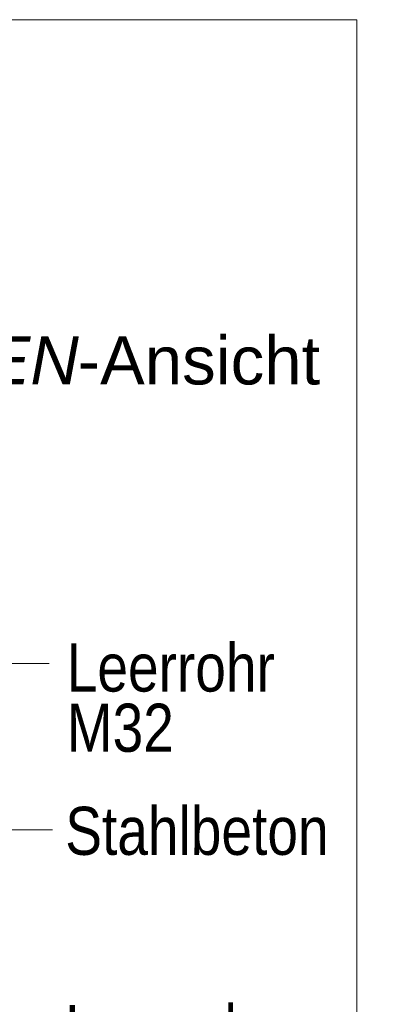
# Model space of a CAD drawing. Extents: x -620 to 3480, y 62 to 1102.
# Tile 234 of 256: x 181 to 192, y 868 to 896. Entities that reach past the tile are written whole.
import ezdxf
from ezdxf.lldxf.tags import DXFTag

# ---------------------------------------------------------------- set-up
doc = ezdxf.new("R2010")
doc.units = 0
doc.layers.get('0').update_dxf_attribs({"lineweight": 13})
doc.layers.add('E_Detail_Beschriftung', color=7, linetype='Continuous', lineweight=13, true_color=0x009900)
doc.layers.add('E_Detail_Linie_Text_Bem', color=7, linetype='Continuous', lineweight=13)
doc.styles.get("Standard").update_dxf_attribs({"font": 'ARIALN.TTF'})
tags = doc.linetypes.add('fein_strichliert-A06G9STX8I', pattern=[4, 1, -2, 1]).pattern_tags.tags
tags[8:9] = [DXFTag(74, 4), DXFTag(75, 0), DXFTag(340, '0'), DXFTag(46, 0.0), DXFTag(50, 0.0), DXFTag(44, 0.0), DXFTag(45, 0.0)]
tags[6:7] = [DXFTag(74, 4), DXFTag(75, 0), DXFTag(340, '0'), DXFTag(46, 0.0), DXFTag(50, 0.0), DXFTag(44, 0.0), DXFTag(45, 0.0)]
tags[4:5] = [DXFTag(74, 4), DXFTag(75, 0), DXFTag(340, '0'), DXFTag(46, 0.0), DXFTag(50, 0.0), DXFTag(44, 0.0), DXFTag(45, 0.0)]

# ---------------------------------------------------------------- blocks, each defined once
blk = doc.blocks.new('Referenz-A06G9STY8I')
at = {"layer": 'E_Detail_Linie_Text_Bem', "linetype": 'fein_strichliert-A06G9STX8I', "ltscale": 0.65}
for p, q in [((190.937, 896.268), (128.168, 896.268)), ((190.937, 834.951), (190.937, 896.268))]:
    blk.add_line(p, q, dxfattribs=at)
at = {"layer": 'E_Detail_Linie_Text_Bem', "color": 0, "linetype": 'Continuous', "ltscale": 0.13}
for p, q in [((179.721, 877.519), (181.982, 877.519)), ((182.078, 872.681), (180.329, 872.681))]:
    blk.add_line(p, q, dxfattribs=at)
at = {"layer": 'E_Detail_Beschriftung', "linetype": 'Continuous', "lineweight": -2, "ltscale": 0.25, "char_height": 1.4, "attachment_point": 1}
for s, insert in [('{\\fArial|b0|i1;SEITEN}', (175.778, 887.046)), ('{\\fArial;-Ansicht}', (182.808, 887.046))]:
    blk.add_mtext(s, dxfattribs=dict(at, insert=insert))
at = {"layer": 'E_Detail_Beschriftung', "linetype": 'Continuous', "ltscale": 0.13, "char_height": 1.4, "attachment_point": 1}
for s, insert in [('{\\fArial Narrow;Leerrohr}', (182.491, 878.104)), ('{\\fArial Narrow;M32}', (182.491, 876.351)), ('{\\fArial Narrow;Stahlbeton}', (182.448, 873.349)), ('{\\fArial Narrow;Leerrohr}', (182.448, 867.577))]:
    blk.add_mtext(s, dxfattribs=dict(at, insert=insert))

msp = doc.modelspace()

# ---------------------------------------------------------------- block references
at = {"color": 8, "lineweight": 25, "ltscale": 0.25, "true_color": 0x808080}
msp.add_blockref('Referenz-A06G9STY8I', (0, 0), dxfattribs=at)

doc.saveas('drawing.dxf')
